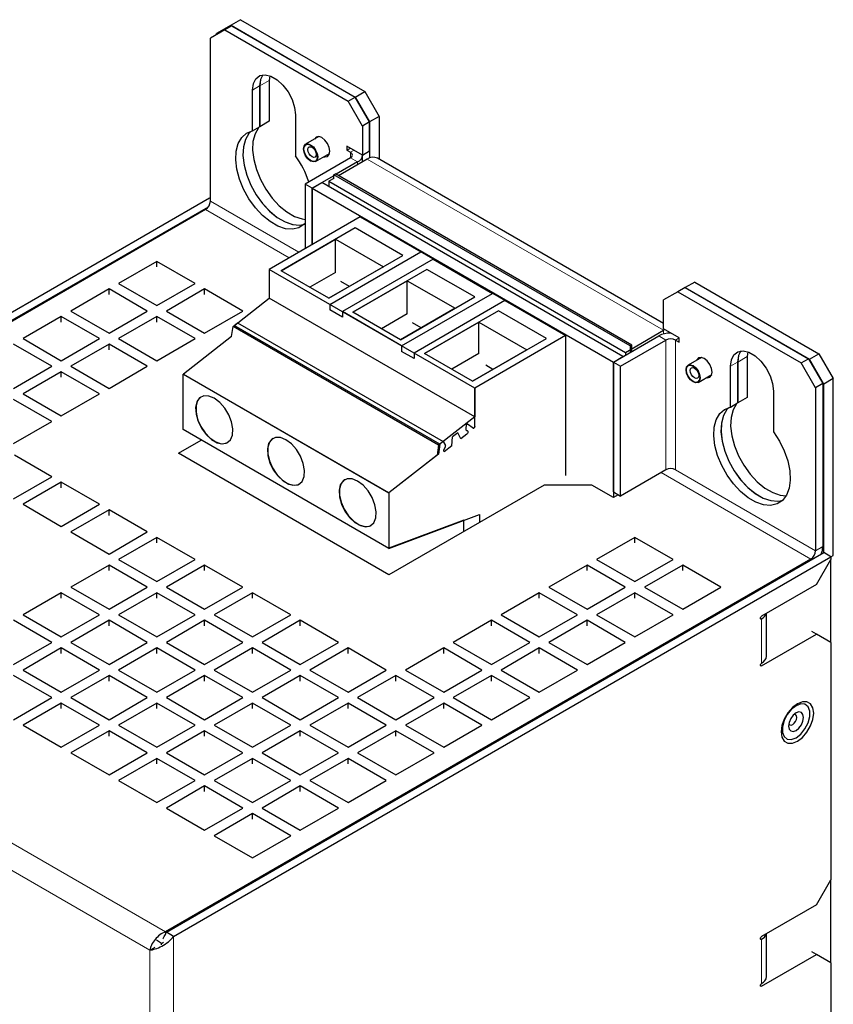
# Model space of a CAD drawing. Header units: millimetres. Extents: x 5 to 418, y 2 to 292.
# Tile 8 of 12: x 269 to 318, y 147 to 205. Entities that reach past the tile are written whole.
import ezdxf

# ---------------------------------------------------------------- set-up
doc = ezdxf.new("R2010")
doc.units = ezdxf.units.MM

msp = doc.modelspace()

# ---------------------------------------------------------------- linework, layer by layer
at = {"color": 7, "linetype": 'Continuous', "lineweight": 25}
for p, q in [((281.9684, 205.1175), (281.1199, 204.6275)), ((282.0221, 205.0832), (281.5979, 204.8383)), ((282.5341, 205.4441), (281.9684, 205.1175)), ((281.9684, 205.1175), (289.3223, 200.8722)), ((282.0221, 205.0832), (289.3195, 200.8705)), ((282.5341, 205.4441), (289.888, 201.1987)), ((281.5979, 204.8383), (280.7493, 204.3483)), ((281.1199, 204.5622), (281.1199, 204.6275)), ((281.5979, 204.8383), (288.8952, 200.6256)), ((280.7493, 194.7131), (280.7493, 204.3483)), ((284.2568, 202.1305), (284.2311, 201.8514)), ((283.6626, 201.5232), (283.6626, 199.111)), ((283.6654, 201.5249), (283.6654, 199.1126)), ((284.2311, 201.8514), (284.2311, 199.4392)), ((283.2384, 198.866), (283.2384, 201.2783)), ((289.3223, 200.8722), (289.888, 201.1987)), ((289.888, 201.1987), (290.7365, 199.729)), ((288.8952, 200.6256), (289.3195, 200.8705)), ((289.7437, 199.1559), (288.8952, 200.6256)), ((289.3195, 200.8705), (290.168, 199.4008)), ((290.1708, 199.4025), (289.3223, 200.8722)), ((285.7839, 199.8088), (285.7839, 197.3965)), ((290.7365, 199.729), (290.1708, 199.4025)), ((290.7365, 199.729), (290.7365, 197.1954)), ((284.2311, 199.4392), (283.6654, 199.1126)), ((290.168, 199.4008), (289.7437, 199.1559)), ((289.7437, 199.1559), (289.7437, 197.4412)), ((290.168, 197.6861), (290.168, 199.4008)), ((290.1708, 199.4025), (290.1708, 197.2658)), ((283.2384, 198.866), (283.6626, 199.111)), ((287.1704, 198.5308), (286.3859, 198.078)), ((289.7437, 197.4412), (288.8245, 197.9718)), ((288.8245, 197.9718), (288.8245, 197.7269)), ((286.9759, 197.056), (287.7887, 197.5253)), ((288.8245, 197.7269), (289.0367, 197.8494)), ((288.8245, 197.7269), (289.0366, 197.6044)), ((289.7437, 197.4412), (290.168, 197.6861)), ((289.7538, 197.0387), (289.7538, 197.4411)), ((289.0366, 197.2779), (286.3496, 195.7267)), ((289.4609, 197.0329), (288.191, 196.2998)), ((290.0294, 197.1979), (288.3324, 196.2182)), ((307.5628, 187.4818), (290.6294, 197.2573)), ((288.0495, 196.2737), (288.1428, 196.3276)), ((305.5858, 186.1503), (288.0495, 196.2737)), ((288.0495, 196.0549), (288.0495, 196.2737)), ((305.6791, 186.2041), (288.1428, 196.3276)), ((286.7739, 195.4818), (286.3496, 195.7267)), ((286.3496, 195.7267), (286.3496, 191.9059)), ((288.0495, 196.2182), (286.7739, 195.4818)), ((286.7739, 195.4818), (287.3396, 195.8083)), ((305.1587, 185.5216), (287.3396, 195.8083)), ((288.0495, 196.0549), (287.7667, 195.8916)), ((287.7667, 195.8916), (305.3029, 185.7681)), ((287.7667, 195.8916), (287.7667, 195.5618)), ((286.7739, 192.1508), (286.7739, 195.4818)), ((286.7739, 195.4818), (304.593, 185.195)), ((286.7739, 195.4818), (286.7739, 192.1508)), ((241.8019, 172.4578), (280.6928, 194.909)), ((280.6928, 194.909), (280.7493, 194.8763)), ((242.2262, 172.2128), (280.6362, 194.3865)), ((280.4665, 194.2232), (242.2827, 172.1802)), ((289.6023, 193.7836), (284.2283, 190.6813)), ((289.6023, 193.7836), (293.1944, 191.7099)), ((301.7646, 186.7625), (289.6023, 193.7836)), ((289.3149, 193.1278), (284.9354, 190.5996)), ((292.1433, 191.495), (289.3149, 193.1278)), ((284.9354, 190.5996), (288.1554, 192.4585)), ((288.1554, 192.4585), (290.9839, 190.8257)), ((288.1554, 190.4988), (288.1554, 192.4585)), ((287.8204, 188.6076), (293.1944, 191.7099)), ((277.5815, 191.1535), (275.3188, 189.8472)), ((279.8442, 189.8472), (277.5815, 191.1535)), ((277.5815, 190.8269), (277.5815, 191.1535)), ((287.7638, 188.9668), (292.1433, 191.495)), ((293.9298, 191.2854), (288.5558, 188.1831)), ((293.9298, 191.2854), (297.4371, 189.2607)), ((287.8204, 188.6076), (284.2283, 190.6813)), ((284.2283, 190.6813), (284.2283, 188.98)), ((296.3905, 183.6602), (284.2283, 190.6813)), ((287.7638, 188.9668), (284.9354, 190.5996)), ((288.1554, 190.4988), (286.6327, 189.6198)), ((290.9839, 190.8257), (287.7638, 188.9668)), ((293.5575, 190.6786), (289.1781, 188.1504)), ((296.3859, 189.0458), (293.5575, 190.6786)), ((275.3188, 189.8472), (277.5815, 188.541)), ((277.5815, 188.541), (279.8442, 189.8472)), ((288.9754, 189.6662), (288.4666, 189.9599)), ((289.1781, 188.1504), (292.3981, 190.0093)), ((292.3981, 190.0093), (295.2265, 188.3765)), ((292.3981, 188.0496), (292.3981, 190.0093)), ((309.4041, 189.9323), (308.8384, 189.6057)), ((309.4041, 189.9323), (316.758, 185.687)), ((274.7531, 189.5207), (272.4903, 188.2144)), ((277.0158, 188.2144), (274.7531, 189.5207)), ((274.7531, 189.1941), (274.7531, 189.5207)), ((280.4099, 189.5207), (278.1472, 188.2144)), ((282.6727, 188.2144), (280.4099, 189.5207)), ((280.4099, 189.1941), (280.4099, 189.5207)), ((292.063, 186.1584), (297.4371, 189.2607)), ((308.4114, 189.3592), (307.5628, 188.8692)), ((308.8356, 189.6041), (308.4114, 189.3592)), ((308.4114, 189.3592), (315.7087, 185.1465)), ((308.8384, 189.6057), (308.8356, 189.6041)), ((308.8356, 189.6041), (316.133, 185.3914)), ((308.8384, 189.6057), (316.1924, 185.3604)), ((282.0878, 187.3085), (284.2283, 188.98)), ((296.3905, 181.9589), (284.2283, 188.98)), ((292.0065, 186.5176), (296.3859, 189.0458)), ((298.1725, 188.8362), (292.7984, 185.7338)), ((298.1725, 188.8362), (301.7646, 186.7625)), ((307.5628, 187.1544), (307.5628, 188.8692)), ((272.4903, 188.2144), (274.7531, 186.9082)), ((274.7531, 186.9082), (277.0158, 188.2144)), ((278.1472, 188.2144), (280.4099, 186.9082)), ((280.4099, 186.9082), (282.6727, 188.2144)), ((287.8204, 188.6076), (287.8204, 188.281)), ((288.5558, 187.8564), (287.8204, 188.281)), ((288.5558, 188.1831), (288.5558, 187.8564)), ((292.063, 186.1584), (288.5558, 188.1831)), ((292.0065, 186.5176), (289.1781, 188.1504)), ((295.2265, 188.3765), (292.0065, 186.5176)), ((297.8001, 188.2294), (293.4207, 185.7012)), ((300.6286, 186.5966), (297.8001, 188.2294)), ((271.9246, 187.8879), (269.6619, 186.5816)), ((274.1874, 186.5816), (271.9246, 187.8879)), ((271.9246, 187.5612), (271.9246, 187.8879)), ((277.5815, 187.8879), (275.3188, 186.5816)), ((279.8442, 186.5816), (277.5815, 187.8879)), ((277.5815, 187.5612), (277.5815, 187.8879)), ((282.1619, 187.3664), (282.3521, 187.5148)), ((282.3521, 187.5148), (294.5143, 180.4937)), ((292.3981, 188.0496), (290.8754, 187.1706)), ((293.218, 187.217), (292.7092, 187.5107)), ((293.4207, 185.7012), (296.6407, 187.5601)), ((296.6407, 187.5601), (299.4692, 185.9272)), ((296.6407, 185.6984), (296.6407, 187.5601)), ((282.0047, 186.7163), (282.0878, 187.3085)), ((294.2501, 180.2874), (282.0878, 187.3085)), ((294.3242, 180.3453), (282.1619, 187.3664)), ((305.3029, 185.7681), (307.5657, 187.0744)), ((308.4821, 186.6238), (307.5628, 187.1544)), ((307.6365, 187.1119), (307.5657, 187.0744)), ((269.6619, 186.5816), (271.9246, 185.2754)), ((271.9246, 185.2754), (274.1874, 186.5816)), ((275.3188, 186.5816), (277.5815, 185.2754)), ((277.5815, 185.2754), (279.8442, 186.5816)), ((282.0047, 186.7163), (279.1513, 184.4881)), ((296.2491, 184.0684), (300.6286, 186.5966)), ((301.7646, 186.7625), (296.3905, 183.6602)), ((301.7646, 186.7625), (301.7646, 178.4991)), ((304.593, 185.195), (307.28, 186.7462)), ((305.0172, 184.9501), (307.7043, 186.5013)), ((308.2699, 186.5013), (308.4821, 186.3788)), ((308.4821, 186.3788), (308.4821, 186.6238)), ((271.359, 184.9488), (269.0962, 186.255)), ((274.7531, 186.255), (272.4903, 184.9488)), ((277.0158, 184.9488), (274.7531, 186.255)), ((274.7531, 185.9284), (274.7531, 186.255)), ((292.063, 186.1584), (292.063, 185.8318)), ((292.7984, 185.4072), (292.063, 185.8318)), ((299.4692, 185.9272), (296.2491, 184.0684)), ((305.3029, 185.7681), (305.3029, 185.6049)), ((305.6791, 186.2041), (305.5858, 186.1503)), ((305.5858, 186.1503), (305.5858, 185.7681)), ((305.6791, 185.822), (305.6791, 186.2041)), ((312.5411, 185.8023), (312.5154, 185.5233)), ((292.7984, 185.7338), (292.7984, 185.4072)), ((296.3905, 183.6602), (292.7984, 185.7338)), ((296.2491, 184.0684), (293.4207, 185.7012)), ((296.6407, 185.6984), (295.0332, 184.7703)), ((304.593, 185.195), (305.1587, 185.5216)), ((304.593, 185.195), (304.593, 177.1929)), ((304.593, 177.5195), (304.593, 185.195)), ((304.593, 185.195), (305.0172, 184.9501)), ((309.7978, 185.4683), (309.0134, 185.0154)), ((311.9469, 185.1951), (311.9469, 182.7828)), ((311.9497, 185.1967), (311.9497, 182.7844)), ((312.5154, 185.5233), (312.5154, 183.111)), ((315.7087, 185.1465), (316.133, 185.3914)), ((316.133, 185.3914), (316.9815, 183.9217)), ((316.1924, 185.3604), (316.758, 185.687)), ((317.0409, 183.8907), (316.1924, 185.3604)), ((316.758, 185.687), (317.6066, 184.2173)), ((269.0962, 183.6425), (271.359, 184.9488)), ((271.9246, 184.6222), (269.6619, 183.316)), ((274.1874, 183.316), (271.9246, 184.6222)), ((271.9246, 184.2956), (271.9246, 184.6222)), ((272.4903, 184.9488), (274.7531, 183.6425)), ((274.7531, 183.6425), (277.0158, 184.9488)), ((297.4606, 184.7678), (297.0367, 185.0125)), ((305.0172, 177.2746), (305.0172, 184.9501)), ((311.5226, 182.5379), (311.5226, 184.9501)), ((316.5572, 183.6768), (315.7087, 185.1465)), ((279.1371, 184.476), (279.1513, 184.4871)), ((291.2994, 177.4549), (279.1371, 184.476)), ((279.1371, 181.2024), (279.1371, 184.476)), ((279.1513, 184.4881), (291.3135, 177.4669)), ((279.1513, 184.4881), (279.1513, 184.4871)), ((309.6033, 183.9935), (310.4161, 184.4627)), ((317.6066, 184.2173), (317.0409, 183.8907)), ((317.6066, 173.7656), (317.6066, 184.2173)), ((296.3905, 181.3827), (296.3905, 183.6602)), ((296.3905, 183.6602), (296.3905, 181.9589)), ((314.0682, 183.4806), (314.0682, 181.0684)), ((316.9815, 183.9217), (316.5572, 183.6768)), ((316.5572, 183.6768), (316.5572, 174.0416)), ((316.9815, 183.9217), (316.9815, 174.2866)), ((317.0409, 173.9257), (317.0409, 183.8907)), ((271.359, 181.6832), (269.0962, 182.9894)), ((269.6619, 183.316), (271.9246, 182.0097)), ((271.9246, 182.0097), (274.1874, 183.316)), ((312.5154, 183.111), (311.9497, 182.7844)), ((311.5226, 182.5379), (311.9469, 182.7828)), ((269.0962, 180.3769), (271.359, 181.6832)), ((296.3905, 181.9589), (294.2501, 180.2874)), ((291.2994, 174.1813), (279.1371, 181.2024)), ((295.885, 181.4776), (295.8643, 181.2716)), ((295.9568, 181.5337), (295.885, 181.4776)), ((295.9534, 181.1297), (295.9296, 181.136)), ((296.2913, 181.2825), (295.9568, 181.5337)), ((278.8543, 179.8054), (280.2056, 180.5855)), ((295.0437, 180.2438), (295.082, 180.7712)), ((295.3856, 181.0083), (295.082, 180.7712)), ((295.5712, 180.6558), (295.3856, 181.0083)), ((295.9169, 180.9257), (295.5712, 180.6558)), ((294.2501, 180.2874), (294.1668, 179.6941)), ((294.3242, 180.3453), (294.2411, 179.7531)), ((294.5143, 180.4937), (294.3242, 180.3453)), ((294.5143, 180.4937), (294.6539, 180.2711)), ((294.5651, 179.9928), (294.6637, 180.2124)), ((294.5832, 179.8843), (294.5651, 179.9928)), ((295.0437, 180.2438), (294.5832, 179.8843)), ((294.6637, 180.2124), (294.6539, 180.2711)), ((271.359, 178.4175), (269.1677, 179.6825)), ((291.2994, 172.621), (278.8543, 179.8054)), ((294.1668, 179.6941), (291.2994, 177.4549)), ((294.2411, 179.7531), (291.3135, 177.4669)), ((307.7043, 178.8258), (305.0172, 177.2746)), ((269.0962, 177.1113), (271.359, 178.4175)), ((271.9246, 178.091), (269.6619, 176.7847)), ((274.1874, 176.7847), (271.9246, 178.091)), ((271.9246, 177.7644), (271.9246, 178.091)), ((300.4918, 177.9277), (291.2994, 172.621)), ((303.3202, 177.9277), (300.4918, 177.9277)), ((304.593, 177.1929), (303.3202, 177.9277)), ((291.2994, 177.4549), (291.2994, 174.1813)), ((291.3135, 177.4669), (291.3135, 174.1875)), ((304.593, 177.5195), (305.0172, 177.2746)), ((304.8759, 177.3562), (304.593, 177.1929)), ((269.6619, 176.7847), (271.9246, 175.4785)), ((271.9246, 175.4785), (274.1874, 176.7847)), ((274.7531, 176.4582), (272.4903, 175.1519)), ((277.0158, 175.1519), (274.7531, 176.4582)), ((274.7531, 176.1315), (274.7531, 176.4582)), ((291.2994, 174.1813), (296.6734, 176.1894)), ((295.74, 175.8415), (291.3135, 174.1875)), ((295.74, 175.1846), (295.74, 175.8415)), ((296.6734, 176.1894), (296.6734, 175.7234)), ((272.4903, 175.1519), (274.7531, 173.8456)), ((274.7531, 173.8456), (277.0158, 175.1519)), ((277.5815, 174.8253), (275.3188, 173.5191)), ((279.8442, 173.5191), (277.5815, 174.8253)), ((277.5815, 174.4987), (277.5815, 174.8253)), ((305.8658, 174.8253), (303.603, 173.5191)), ((308.1285, 173.5191), (305.8658, 174.8253)), ((305.8658, 174.4987), (305.8658, 174.8253)), ((275.3188, 173.5191), (277.5815, 172.2128)), ((277.5815, 172.2128), (279.8442, 173.5191)), ((316.2744, 173.5517), (278.0906, 151.5087)), ((278.1472, 151.4761), (317.0381, 173.9273)), ((278.5715, 151.2311), (317.4623, 173.6824)), ((303.603, 173.5191), (305.8658, 172.2128)), ((305.8658, 172.2128), (308.1285, 173.5191)), ((316.6138, 172.0494), (317.4623, 173.5191)), ((317.4623, 173.6824), (317.0381, 173.9273)), ((317.4623, 173.6824), (317.4623, 173.5191)), ((317.4623, 168.6198), (317.4623, 173.5191)), ((317.4624, 173.6823), (317.6066, 173.7656)), ((274.7531, 173.1925), (272.4903, 171.8863)), ((277.0158, 171.8863), (274.7531, 173.1925)), ((274.7531, 172.8659), (274.7531, 173.1925)), ((280.4099, 173.1925), (278.1472, 171.8863)), ((282.6727, 171.8863), (280.4099, 173.1925)), ((280.4099, 172.8659), (280.4099, 173.1925)), ((303.0373, 173.1925), (300.7746, 171.8863)), ((305.3001, 171.8863), (303.0373, 173.1925)), ((303.0373, 172.8659), (303.0373, 173.1925)), ((308.6942, 173.1925), (306.4315, 171.8863)), ((310.9569, 171.8863), (308.6942, 173.1925)), ((308.6942, 172.8659), (308.6942, 173.1925)), ((272.4903, 171.8863), (274.7531, 170.58)), ((274.7531, 170.58), (277.0158, 171.8863)), ((278.1472, 171.8863), (280.4099, 170.58)), ((280.4099, 170.58), (282.6727, 171.8863)), ((300.7746, 171.8863), (303.0373, 170.58)), ((303.0373, 170.58), (305.3001, 171.8863)), ((306.4315, 171.8863), (308.6942, 170.58)), ((308.6942, 170.58), (310.9569, 171.8863)), ((316.6138, 172.0494), (313.3611, 170.1716)), ((271.9246, 171.5597), (269.6619, 170.2535)), ((274.1874, 170.2535), (271.9246, 171.5597)), ((271.9246, 171.2331), (271.9246, 171.5597)), ((277.5815, 171.5597), (275.3188, 170.2535)), ((279.8442, 170.2535), (277.5815, 171.5597)), ((277.5815, 171.2331), (277.5815, 171.5597)), ((283.2384, 171.5597), (280.9756, 170.2535)), ((285.5011, 170.2535), (283.2384, 171.5597)), ((283.2384, 171.2331), (283.2384, 171.5597)), ((300.2089, 171.5597), (297.9462, 170.2535)), ((302.4717, 170.2535), (300.2089, 171.5597)), ((300.2089, 171.2331), (300.2089, 171.5597)), ((305.8658, 171.5597), (303.603, 170.2535)), ((308.1285, 170.2535), (305.8658, 171.5597)), ((305.8658, 171.2331), (305.8658, 171.5597)), ((269.6619, 170.2535), (271.9246, 168.9472)), ((271.9246, 168.9472), (274.1874, 170.2535)), ((275.3188, 170.2535), (277.5815, 168.9472)), ((277.5815, 168.9472), (279.8442, 170.2535)), ((280.9756, 170.2535), (283.2384, 168.9472)), ((283.2384, 168.9472), (285.5011, 170.2535)), ((297.9462, 170.2535), (300.2089, 168.9472)), ((300.2089, 168.9472), (302.4717, 170.2535)), ((303.603, 170.2535), (305.8658, 168.9472)), ((305.8658, 168.9472), (308.1285, 170.2535)), ((313.654, 167.8036), (313.654, 170.3407)), ((271.359, 168.6206), (269.0962, 169.9269)), ((274.7531, 169.9269), (272.4903, 168.6206)), ((277.0158, 168.6206), (274.7531, 169.9269)), ((274.7531, 169.6003), (274.7531, 169.9269)), ((280.4099, 169.9269), (278.1472, 168.6206)), ((282.6727, 168.6206), (280.4099, 169.9269)), ((280.4099, 169.6003), (280.4099, 169.9269)), ((286.0668, 169.9269), (283.804, 168.6206)), ((288.3295, 168.6206), (286.0668, 169.9269)), ((286.0668, 169.6003), (286.0668, 169.9269)), ((297.3805, 169.9269), (295.1177, 168.6206)), ((299.6432, 168.6206), (297.3805, 169.9269)), ((297.3805, 169.6003), (297.3805, 169.9269)), ((303.0373, 169.9269), (300.7746, 168.6206)), ((305.3001, 168.6206), (303.0373, 169.9269)), ((303.0373, 169.6003), (303.0373, 169.9269)), ((313.3611, 167.2321), (316.6138, 169.1098)), ((316.6138, 169.1098), (316.331, 169.2731)), ((317.4623, 168.6198), (316.6138, 169.1098)), ((269.0962, 167.3144), (271.359, 168.6206)), ((271.9246, 168.2941), (269.6619, 166.9878)), ((274.1874, 166.9878), (271.9246, 168.2941)), ((271.9246, 167.9675), (271.9246, 168.2941)), ((272.4903, 168.6206), (274.7531, 167.3144)), ((274.7531, 167.3144), (277.0158, 168.6206)), ((277.5815, 168.2941), (275.3188, 166.9878)), ((279.8442, 166.9878), (277.5815, 168.2941)), ((277.5815, 167.9675), (277.5815, 168.2941)), ((278.1472, 168.6206), (280.4099, 167.3144)), ((280.4099, 167.3144), (282.6727, 168.6206)), ((283.2384, 168.2941), (280.9756, 166.9878)), ((285.5011, 166.9878), (283.2384, 168.2941)), ((283.2384, 167.9675), (283.2384, 168.2941)), ((283.804, 168.6206), (286.0668, 167.3144)), ((286.0668, 167.3144), (288.3295, 168.6206)), ((288.8952, 168.2941), (286.6325, 166.9878)), ((291.158, 166.9878), (288.8952, 168.2941)), ((288.8952, 167.9675), (288.8952, 168.2941)), ((294.5521, 168.2941), (292.2893, 166.9878)), ((296.8148, 166.9878), (294.5521, 168.2941)), ((294.5521, 167.9675), (294.5521, 168.2941)), ((295.1177, 168.6206), (297.3805, 167.3144)), ((297.3805, 167.3144), (299.6432, 168.6206)), ((300.2089, 168.2941), (297.9462, 166.9878)), ((302.4717, 166.9878), (300.2089, 168.2941)), ((300.2089, 167.9675), (300.2089, 168.2941)), ((300.7746, 168.6206), (303.0373, 167.3144)), ((303.0373, 167.3144), (305.3001, 168.6206)), ((317.4623, 168.6198), (317.4623, 154.5753)), ((271.359, 165.355), (269.0962, 166.6613)), ((269.6619, 166.9878), (271.9246, 165.6816)), ((271.9246, 165.6816), (274.1874, 166.9878)), ((274.7531, 166.6613), (272.4903, 165.355)), ((277.0158, 165.355), (274.7531, 166.6613)), ((274.7531, 166.3346), (274.7531, 166.6613)), ((275.3188, 166.9878), (277.5815, 165.6816)), ((277.5815, 165.6816), (279.8442, 166.9878)), ((280.4099, 166.6613), (278.1472, 165.355)), ((282.6727, 165.355), (280.4099, 166.6613)), ((280.4099, 166.3346), (280.4099, 166.6613)), ((280.9756, 166.9878), (283.2384, 165.6816)), ((283.2384, 165.6816), (285.5011, 166.9878)), ((286.0668, 166.6613), (283.804, 165.355)), ((288.3295, 165.355), (286.0668, 166.6613)), ((286.0668, 166.3346), (286.0668, 166.6613)), ((286.6325, 166.9878), (288.8952, 165.6816)), ((288.8952, 165.6816), (291.158, 166.9878)), ((291.7236, 166.6613), (289.4609, 165.355)), ((293.9864, 165.355), (291.7236, 166.6613)), ((291.7236, 166.3346), (291.7236, 166.6613)), ((292.2893, 166.9878), (294.5521, 165.6816)), ((294.5521, 165.6816), (296.8148, 166.9878)), ((297.3805, 166.6613), (295.1177, 165.355)), ((299.6432, 165.355), (297.3805, 166.6613)), ((297.3805, 166.3346), (297.3805, 166.6613)), ((297.9462, 166.9878), (300.2089, 165.6816)), ((300.2089, 165.6816), (302.4717, 166.9878)), ((269.0962, 164.0487), (271.359, 165.355)), ((271.9246, 165.0284), (269.6619, 163.7222)), ((274.1874, 163.7222), (271.9246, 165.0284)), ((271.9246, 164.7018), (271.9246, 165.0284)), ((272.4903, 165.355), (274.7531, 164.0487)), ((274.7531, 164.0487), (277.0158, 165.355)), ((277.5815, 165.0284), (275.3188, 163.7222)), ((279.8442, 163.7222), (277.5815, 165.0284)), ((277.5815, 164.7018), (277.5815, 165.0284)), ((278.1472, 165.355), (280.4099, 164.0487)), ((280.4099, 164.0487), (282.6727, 165.355)), ((283.2384, 165.0284), (280.9756, 163.7222)), ((285.5011, 163.7222), (283.2384, 165.0284)), ((283.2384, 164.7018), (283.2384, 165.0284)), ((283.804, 165.355), (286.0668, 164.0487)), ((286.0668, 164.0487), (288.3295, 165.355)), ((288.8952, 165.0284), (286.6325, 163.7222)), ((291.158, 163.7222), (288.8952, 165.0284)), ((288.8952, 164.7018), (288.8952, 165.0284)), ((289.4609, 165.355), (291.7236, 164.0487)), ((291.7236, 164.0487), (293.9864, 165.355)), ((294.5521, 165.0284), (292.2893, 163.7222)), ((296.8148, 163.7222), (294.5521, 165.0284)), ((294.5521, 164.7018), (294.5521, 165.0284)), ((295.1177, 165.355), (297.3805, 164.0487)), ((297.3805, 164.0487), (299.6432, 165.355)), ((269.6619, 163.7222), (271.9246, 162.4159)), ((271.9246, 162.4159), (274.1874, 163.7222)), ((275.3188, 163.7222), (277.5815, 162.4159)), ((277.5815, 162.4159), (279.8442, 163.7222)), ((280.9756, 163.7222), (283.2384, 162.4159)), ((283.2384, 162.4159), (285.5011, 163.7222)), ((286.6325, 163.7222), (288.8952, 162.4159)), ((288.8952, 162.4159), (291.158, 163.7222)), ((292.2893, 163.7222), (294.5521, 162.4159)), ((294.5521, 162.4159), (296.8148, 163.7222)), ((274.7531, 163.3956), (272.4903, 162.0894)), ((277.0158, 162.0894), (274.7531, 163.3956)), ((274.7531, 163.069), (274.7531, 163.3956)), ((280.4099, 163.3956), (278.1472, 162.0894)), ((282.6727, 162.0894), (280.4099, 163.3956)), ((280.4099, 163.069), (280.4099, 163.3956)), ((286.0668, 163.3956), (283.804, 162.0894)), ((288.3295, 162.0894), (286.0668, 163.3956)), ((286.0668, 163.069), (286.0668, 163.3956)), ((291.7236, 163.3956), (289.4609, 162.0894)), ((293.9864, 162.0894), (291.7236, 163.3956)), ((291.7236, 163.069), (291.7236, 163.3956)), ((272.4903, 162.0894), (274.7531, 160.7831)), ((274.7531, 160.7831), (277.0158, 162.0894)), ((278.1472, 162.0894), (280.4099, 160.7831)), ((280.4099, 160.7831), (282.6727, 162.0894)), ((283.804, 162.0894), (286.0668, 160.7831)), ((286.0668, 160.7831), (288.3295, 162.0894)), ((289.4609, 162.0894), (291.7236, 160.7831)), ((291.7236, 160.7831), (293.9864, 162.0894)), ((277.5815, 161.7628), (275.3188, 160.4566)), ((279.8442, 160.4566), (277.5815, 161.7628)), ((277.5815, 161.4362), (277.5815, 161.7628)), ((283.2384, 161.7628), (280.9756, 160.4566)), ((285.5011, 160.4566), (283.2384, 161.7628)), ((283.2384, 161.4362), (283.2384, 161.7628)), ((288.8952, 161.7628), (286.6325, 160.4566)), ((291.158, 160.4566), (288.8952, 161.7628)), ((288.8952, 161.4362), (288.8952, 161.7628)), ((275.3188, 160.4566), (277.5815, 159.1503)), ((277.5815, 159.1503), (279.8442, 160.4566)), ((280.4099, 160.13), (278.1472, 158.8237)), ((282.6727, 158.8237), (280.4099, 160.13)), ((280.4099, 159.8034), (280.4099, 160.13)), ((280.9756, 160.4566), (283.2384, 159.1503)), ((283.2384, 159.1503), (285.5011, 160.4566)), ((286.0668, 160.13), (283.804, 158.8237)), ((288.3295, 158.8237), (286.0668, 160.13)), ((286.0668, 159.8034), (286.0668, 160.13)), ((286.6325, 160.4566), (288.8952, 159.1503)), ((288.8952, 159.1503), (291.158, 160.4566)), ((278.1472, 158.8237), (280.4099, 157.5175)), ((280.4099, 157.5175), (282.6727, 158.8237)), ((283.2384, 158.4972), (280.9756, 157.1909)), ((285.5011, 157.1909), (283.2384, 158.4972)), ((283.2384, 158.1706), (283.2384, 158.4972)), ((283.804, 158.8237), (286.0668, 157.5175)), ((286.0668, 157.5175), (288.3295, 158.8237)), ((280.9756, 157.1909), (283.2384, 155.8847)), ((283.2384, 155.8847), (285.5011, 157.1909)), ((316.6138, 153.1056), (317.4623, 154.5753)), ((317.4623, 149.6761), (317.4623, 154.5753)), ((316.6138, 153.1056), (313.3611, 151.2279)), ((278.0906, 151.5087), (278.0906, 151.3653)), ((278.5715, 151.2311), (278.1472, 151.4761)), ((313.654, 148.8598), (313.654, 151.397)), ((277.8643, 150.8229), (277.5532, 151.0025)), ((277.8643, 150.8229), (277.9804, 150.8899)), ((277.8643, 150.7412), (277.8643, 150.8229)), ((277.1572, 150.4146), (277.414, 150.5629)), ((277.4589, 150.5939), (277.414, 150.5629)), ((316.6138, 150.1661), (316.331, 150.3294)), ((313.3611, 148.2883), (316.6138, 150.1661)), ((317.4623, 149.6761), (316.6138, 150.1661)), ((317.4623, 149.6761), (317.4623, 122.2403))]:
    msp.add_line(p, q, dxfattribs=at)
at = {"color": 7, "linetype": 'Continuous', "lineweight": 18}
for p, q in [((283.2384, 201.2783), (283.6626, 201.5232)), ((284.2311, 201.8514), (283.6654, 201.5249)), ((289.0366, 197.6044), (289.2488, 197.7269)), ((289.0366, 197.6044), (289.0366, 197.2779)), ((289.0366, 197.2779), (289.4609, 197.0329)), ((289.4609, 196.8697), (289.4609, 197.0329)), ((290.0294, 197.1979), (307.5657, 187.0744)), ((285.9809, 191.693), (280.7493, 194.7131)), ((280.4665, 194.2232), (285.4151, 191.3664)), ((307.5657, 186.8615), (307.5657, 187.0744)), ((307.7043, 186.5013), (307.28, 186.7462)), ((307.7043, 186.5013), (307.7043, 178.8258)), ((308.2699, 186.5013), (308.4821, 186.6237)), ((308.2699, 178.8258), (308.2699, 186.5013)), ((311.5226, 184.9501), (311.9469, 185.1951)), ((312.5154, 185.5233), (311.9497, 185.1967)), ((316.5572, 174.0416), (308.2699, 178.8258)), ((307.4214, 178.6625), (316.2744, 173.5517)), ((316.5572, 174.0416), (316.9815, 174.2866)), ((316.2744, 173.5517), (316.2744, 173.4864)), ((278.0906, 151.5087), (242.2827, 172.1802)), ((277.1572, 150.4146), (241.8019, 170.8248)), ((313.2904, 170.0491), (313.3611, 170.0083)), ((313.3611, 167.3954), (313.3611, 170.0083)), ((313.2904, 167.2729), (313.3611, 167.2321)), ((278.5715, 151.2311), (278.5715, 94.7265)), ((313.2904, 151.1054), (313.3611, 151.0646)), ((313.3611, 148.4516), (313.3611, 151.0646)), ((277.1572, 95.5431), (277.1572, 150.4146)), ((313.2904, 148.3292), (313.3611, 148.2883))]:
    msp.add_line(p, q, dxfattribs=at)
at = {"color": 7, "linetype": 'Continuous', "lineweight": 25, "flags": 128}
for points in [[(283.2384, 201.2783), (283.2899, 201.6626), (283.4404, 201.9563), (283.6776, 202.1355), (283.9824, 202.1857), (284.33, 202.1029), (284.6923, 201.8938), (285.0399, 201.5753), (285.3446, 201.1732), (285.5819, 200.72), (285.7324, 200.2526), (285.7839, 199.8088)], [(283.8487, 202.181), (283.7142, 201.9076), (283.6626, 201.5232)], [(283.8505, 202.1812), (283.717, 201.9092), (283.6654, 201.5249)], [(286.3496, 193.3863), (286.3058, 193.3434), (285.9901, 193.1396), (285.6135, 193.0527), (285.1913, 193.0862), (284.741, 193.2388), (284.2813, 193.5042), (283.831, 193.8715), (283.4088, 194.3254), (283.0321, 194.8472), (282.7165, 195.4155), (282.475, 196.0066), (282.3175, 196.5963), (282.2506, 197.1602), (282.277, 197.675), (282.3957, 198.1194), (282.6017, 198.4752), (282.8865, 198.7275), (283.2384, 198.866), (283.2384, 198.866)], [(283.1375, 198.8403), (283.0259, 198.7201), (282.8199, 198.3643), (282.7013, 197.9199), (282.6749, 197.4051), (282.7418, 196.8413), (282.8993, 196.2516), (283.1408, 195.6604), (283.4564, 195.0921), (283.8331, 194.5703), (284.2553, 194.1164), (284.7055, 193.7491), (285.1653, 193.4837), (285.6156, 193.3311), (286.0377, 193.2976), (286.309, 193.3465)], [(283.1391, 198.8408), (283.0288, 198.7217), (282.8228, 198.366), (282.7041, 197.9215), (282.6777, 197.4068), (282.7446, 196.8429), (282.9021, 196.2532), (283.1436, 195.662), (283.4592, 195.0938), (283.8359, 194.5719), (284.2581, 194.118), (284.7084, 193.7508), (285.1681, 193.4854), (285.6184, 193.3327), (286.0406, 193.2992), (286.3103, 193.3476)], [(283.6333, 199.094), (283.5944, 199.0483), (283.3885, 198.6925), (283.2698, 198.2481), (283.2434, 197.7333), (283.3103, 197.1695), (283.4678, 196.5798), (283.7093, 195.9886), (284.0249, 195.4203), (284.4016, 194.8985), (284.8238, 194.4446), (285.274, 194.0773), (285.7338, 193.8119), (286.1841, 193.6593), (286.3496, 193.6323)], [(286.6809, 198.0487), (286.8406, 197.9199), (286.9759, 197.7373), (287.0664, 197.5288), (287.0981, 197.3261), (287.0664, 197.1601), (286.9759, 197.056), (286.8406, 197.0297), (286.6809, 197.0852), (286.5213, 197.2141), (286.3859, 197.3966), (286.2955, 197.6051), (286.2637, 197.8078), (286.2955, 197.9739), (286.3859, 198.0779), (286.5213, 198.1042), (286.6809, 198.0487)], [(286.6809, 198.0225), (286.8319, 197.9007), (286.9598, 197.7281), (287.0453, 197.5309), (287.0754, 197.3393), (287.0453, 197.1823), (286.9598, 197.0839), (286.8319, 197.059), (286.6809, 197.1115), (286.53, 197.2333), (286.402, 197.4059), (286.3165, 197.6031), (286.2865, 197.7947), (286.3165, 197.9517), (286.402, 198.0501), (286.53, 198.075), (286.6809, 198.0225)], [(287.4662, 197.3391), (287.5182, 197.3299), (287.6696, 197.3593), (287.7707, 197.4757), (287.8063, 197.6615), (287.7707, 197.8882), (287.6696, 198.1214), (287.5182, 198.3257), (287.3396, 198.4698), (287.161, 198.5319), (287.0096, 198.5025), (286.9084, 198.386), (286.9047, 198.3774)], [(286.7658, 197.9018), (286.8605, 197.8253), (286.9408, 197.717), (286.9944, 197.5933), (287.0133, 197.4731), (286.9944, 197.3746), (286.9408, 197.3129), (286.8605, 197.2973), (286.7658, 197.3302), (286.6711, 197.4066), (286.5908, 197.5149), (286.5371, 197.6386), (286.5183, 197.7588), (286.5371, 197.8573), (286.5908, 197.9191), (286.6711, 197.9347), (286.7658, 197.9018)], [(311.5226, 184.9501), (311.5742, 185.3345), (311.7247, 185.6281), (311.9619, 185.8073), (312.2667, 185.8576), (312.6143, 185.7748), (312.9766, 185.5656), (313.3242, 185.2471), (313.6289, 184.845), (313.8662, 184.3919), (314.0167, 183.9245), (314.0682, 183.4806)], [(312.133, 185.8528), (311.9984, 185.5794), (311.9469, 185.1951)], [(312.1347, 185.853), (312.0013, 185.581), (311.9497, 185.1967)], [(310.0936, 184.2765), (310.1456, 184.2674), (310.297, 184.2968), (310.3982, 184.4132), (310.4337, 184.5989), (310.3982, 184.8257), (310.297, 185.0589), (310.1456, 185.2631), (309.967, 185.4073), (309.7884, 185.4693), (309.637, 185.4399), (309.5358, 185.3235), (309.5321, 185.3149)], [(309.3083, 184.9862), (309.468, 184.8574), (309.6033, 184.6748), (309.6938, 184.4663), (309.7255, 184.2636), (309.6938, 184.0976), (309.6033, 183.9935), (309.468, 183.9672), (309.3083, 184.0227), (309.1487, 184.1515), (309.0133, 184.3341), (308.9229, 184.5426), (308.8911, 184.7453), (308.9229, 184.9113), (309.0133, 185.0154), (309.1487, 185.0417), (309.3083, 184.9862)], [(309.3083, 184.96), (309.4593, 184.8381), (309.5873, 184.6655), (309.6728, 184.4684), (309.7028, 184.2767), (309.6728, 184.1198), (309.5873, 184.0213), (309.4593, 183.9965), (309.3083, 184.0489), (309.1574, 184.1708), (309.0294, 184.3434), (308.9439, 184.5405), (308.9139, 184.7322), (308.9439, 184.8891), (309.0294, 184.9876), (309.1574, 185.0124), (309.3083, 184.96)], [(309.3932, 184.8392), (309.4879, 184.7628), (309.5682, 184.6545), (309.6218, 184.5308), (309.6407, 184.4106), (309.6218, 184.3121), (309.5682, 184.2503), (309.4879, 184.2347), (309.3932, 184.2676), (309.2985, 184.3441), (309.2182, 184.4524), (309.1645, 184.5761), (309.1457, 184.6963), (309.1645, 184.7948), (309.2182, 184.8565), (309.2985, 184.8721), (309.3932, 184.8392)], [(280.9756, 183.0554), (280.6505, 183.1865), (280.3542, 183.1928), (280.1132, 183.0737), (279.9488, 182.8398), (279.8756, 182.5118), (279.9002, 182.119), (280.0203, 181.6962), (280.2253, 181.281), (280.497, 180.9103), (280.8112, 180.617), (281.14, 180.4271), (281.4542, 180.3577), (281.7259, 180.4147), (281.9309, 180.5932), (282.051, 180.8773), (282.0756, 181.2418), (282.0024, 181.6542), (281.838, 182.078), (281.597, 182.4754), (281.3008, 182.8111), (280.9756, 183.0554)], [(280.2098, 183.1408), (280.1811, 183.123), (279.9959, 182.9162), (279.899, 182.6093), (279.899, 182.2296), (279.9959, 181.8108), (280.1811, 181.3902), (280.4382, 181.005), (280.7443, 180.6896), (281.0722, 180.472), (281.3928, 180.3714), (281.6775, 180.3969), (281.7697, 180.4388)], [(314.0682, 181.0684), (314.4201, 180.5235), (314.7049, 179.9423), (314.9109, 179.3488), (315.0295, 178.7674), (315.0559, 178.2221), (314.989, 177.7355), (314.8316, 177.3276), (314.59, 177.0153), (314.2744, 176.8114), (313.8977, 176.7245), (313.4756, 176.758), (313.0253, 176.9106), (312.5655, 177.176), (312.1153, 177.5433), (311.6931, 177.9972), (311.3164, 178.5191), (311.0008, 179.0873), (310.7593, 179.6785), (310.6018, 180.2682), (310.5349, 180.8321), (310.5613, 181.3468), (310.68, 181.7913), (310.8859, 182.147), (311.1707, 182.3993), (311.5226, 182.5379)], [(311.4218, 182.5121), (311.3102, 182.3919), (311.1042, 182.0362), (310.9856, 181.5918), (310.9592, 181.077), (311.0261, 180.5131), (311.1835, 179.9234), (311.4251, 179.3322), (311.7407, 178.764), (312.1174, 178.2421), (312.5395, 177.7882), (312.9898, 177.421), (313.4496, 177.1556), (313.8998, 177.0029), (314.322, 176.9694), (314.5933, 177.0183)], [(311.4234, 182.5126), (311.313, 182.3935), (311.107, 182.0378), (310.9884, 181.5934), (310.962, 181.0786), (311.0289, 180.5147), (311.1864, 179.925), (311.4279, 179.3339), (311.7435, 178.7656), (312.1202, 178.2438), (312.5424, 177.7898), (312.9926, 177.4226), (313.4524, 177.1572), (313.9026, 177.0046), (314.3248, 176.971), (314.5945, 177.0195)], [(311.9176, 182.7659), (311.8787, 182.7201), (311.6727, 182.3644), (311.5541, 181.92), (311.5277, 181.4052), (311.5946, 180.8413), (311.7521, 180.2516), (311.9936, 179.6604), (312.3092, 179.0922), (312.6859, 178.5703), (313.1081, 178.1164), (313.5583, 177.7492), (314.0181, 177.4838), (314.4683, 177.3311), (314.8127, 177.2947)], [(295.9534, 181.1297), (295.9718, 181.1196), (295.9842, 181.1007), (295.9896, 181.0748), (295.9876, 181.044), (295.9782, 181.0109), (295.9623, 180.9784), (295.9413, 180.9492), (295.9169, 180.9257)], [(296.3905, 181.3827), (296.388, 181.3617), (296.3805, 181.3396), (296.3687, 181.3185), (296.3538, 181.3003), (296.3371, 181.2866), (296.32, 181.2787), (296.3043, 181.2773), (296.2913, 181.2825)], [(285.2183, 180.6062), (284.8931, 180.7373), (284.5969, 180.7436), (284.3558, 180.6245), (284.1914, 180.3906), (284.1183, 180.0626), (284.1428, 179.6698), (284.263, 179.247), (284.468, 178.8318), (284.7396, 178.461), (285.0538, 178.1677), (285.3827, 177.9779), (285.6969, 177.9084), (285.9685, 177.9655), (286.1736, 178.144), (286.2937, 178.4281), (286.3183, 178.7926), (286.2451, 179.205), (286.0807, 179.6287), (285.8396, 180.0261), (285.5434, 180.3619), (285.2183, 180.6062)], [(284.4525, 180.6916), (284.4238, 180.6738), (284.2386, 180.467), (284.1416, 180.1601), (284.1416, 179.7804), (284.2386, 179.3616), (284.4238, 178.941), (284.6809, 178.5558), (284.9869, 178.2404), (285.3148, 178.0227), (285.6354, 177.9222), (285.9202, 177.9476), (286.0123, 177.9895)], [(289.4609, 178.157), (289.1358, 178.2881), (288.8395, 178.2944), (288.5985, 178.1753), (288.4341, 177.9413), (288.3609, 177.6134), (288.3855, 177.2206), (288.5056, 176.7978), (288.7106, 176.3825), (288.9823, 176.0118), (289.2965, 175.7185), (289.6253, 175.5287), (289.9395, 175.4592), (290.2112, 175.5163), (290.4162, 175.6948), (290.5363, 175.9789), (290.5609, 176.3434), (290.4877, 176.7558), (290.3233, 177.1795), (290.0823, 177.5769), (289.786, 177.9127), (289.4609, 178.157)], [(288.6951, 178.2424), (288.6664, 178.2246), (288.4812, 178.0178), (288.3843, 177.7109), (288.3843, 177.3312), (288.4812, 176.9124), (288.6664, 176.4917), (288.9235, 176.1066), (289.2296, 175.7912), (289.5575, 175.5735), (289.878, 175.4729), (290.1628, 175.4984), (290.255, 175.5403)], [(313.3611, 170.0083), (313.334, 169.9989), (313.3111, 170.0034), (313.2958, 170.021), (313.2904, 170.0491), (313.2958, 170.0835), (313.3111, 170.1188), (313.334, 170.1498), (313.3611, 170.1716)], [(313.3611, 167.2321), (313.334, 167.2227), (313.3111, 167.2271), (313.2958, 167.2448), (313.2904, 167.2729), (313.2958, 167.3073), (313.3111, 167.3426), (313.334, 167.3735), (313.3611, 167.3954)], [(316.4441, 164.4392), (316.397, 164.7552), (316.2604, 164.9859), (316.0477, 165.1088), (315.7796, 165.1118), (315.4824, 164.9946), (315.1853, 164.7687), (314.9172, 164.4562), (314.7044, 164.0877), (314.5678, 163.6992), (314.5208, 163.3289), (314.5678, 163.0129), (314.7044, 162.7822), (314.9172, 162.6593), (315.1853, 162.6564), (315.4824, 162.7736), (315.7796, 162.9995), (316.0477, 163.312), (316.2604, 163.6805), (316.397, 164.0689), (316.4441, 164.4392)], [(315.4008, 164.8784), (315.1202, 164.6593), (314.8735, 164.3524), (314.6904, 163.9947), (314.593, 163.6294), (314.593, 163.3004), (314.6904, 163.0475), (314.8735, 162.9012), (315.1202, 162.8792), (315.4008, 162.984), (315.6813, 163.2031), (315.928, 163.51), (316.1111, 163.8677), (316.2086, 164.233), (316.2086, 164.562), (316.1111, 164.8149), (315.928, 164.9612), (315.6813, 164.9832), (315.4008, 164.8784)], [(315.4008, 164.4456), (315.2303, 164.308), (315.0858, 164.1131), (314.9892, 163.8905), (314.9553, 163.674), (314.9892, 163.4967), (315.0858, 163.3856), (315.2303, 163.3575), (315.4008, 163.4168), (315.5713, 163.5543), (315.7158, 163.7493), (315.8123, 163.9719), (315.8463, 164.1884), (315.8123, 164.3656), (315.7158, 164.4768), (315.5713, 164.5049), (315.4008, 164.4456)], [(314.9701, 163.8139), (314.9741, 163.8041), (315.0278, 163.7424), (315.1081, 163.7268), (315.2028, 163.7597), (315.2975, 163.8361), (315.3778, 163.9444), (315.4314, 164.0681), (315.4503, 164.1884), (315.4314, 164.2869), (315.3778, 164.3486), (315.2975, 164.3642), (315.287, 164.3628)], [(313.3611, 151.0646), (313.334, 151.0552), (313.3111, 151.0596), (313.2958, 151.0773), (313.2904, 151.1054), (313.2958, 151.1398), (313.3111, 151.1751), (313.334, 151.206), (313.3611, 151.2279)], [(313.3611, 148.2883), (313.334, 148.2789), (313.3111, 148.2834), (313.2958, 148.301), (313.2904, 148.3292), (313.2958, 148.3635), (313.3111, 148.3989), (313.334, 148.4298), (313.3611, 148.4516)]]:
    msp.add_lwpolyline(points, dxfattribs=at)
at = {"color": 7, "linetype": 'Continuous', "lineweight": 25}
for centre, radius, start, end in [((281.4236, 194.1898), 5.4126, 17.927737, 36.332133), ((288.9747, 197.4411), 0.1746, 290.783421, 69.216579), ((289.2533, 197.491), 0.5029, 294.374658, 354.305201), ((290.3809, 196.7072), 0.6036, 65.692881, 125.617577), ((280.1353, 194.741), 0.6147, 302.605478, 357.394522), ((307.9572, 185.4753), 1.4401, 89.207602, 118.053089), ((307.9871, 185.9554), 0.6148, 62.609672, 117.390328), ((295.9748, 181.2412), 0.1146, 164.635365, 246.750867), ((307.9871, 178.2799), 0.6148, 62.609672, 117.390328), ((315.6743, 174.3137), 1.3075, 338.973557, 358.812143), ((315.9431, 174.0696), 0.6147, 302.605478, 357.394522), ((313.1297, 170.4945), 0.5384, 295.449903, 342.761004), ((313.1535, 167.8535), 0.5029, 294.374658, 354.305201), ((313.1297, 151.5507), 0.5384, 295.449903, 342.761004), ((313.1535, 148.9097), 0.5029, 294.374658, 354.305201)]:
    msp.add_arc(centre, radius, start, end, dxfattribs=at)
msp.add_open_spline([(278.0906, 151.5087), (277.9791, 151.4538), (277.7561, 151.3441), (277.4658, 151.053), (277.2457, 150.7213), (277.1867, 150.5168), (277.1572, 150.4146)], degree=3, dxfattribs=at)
for points, knots in [([(277.926, 151.087), (277.9572, 151.1306), (278.0406, 151.2475), (278.1061, 151.388), (278.1472, 151.4761)], [0, 0, 0, 0, 0.3736102, 1, 1, 1, 1]), ([(277.1572, 150.4146), (277.2627, 150.4358), (277.4737, 150.4782), (277.88, 150.6476), (278.2734, 150.8953), (278.4748, 151.1222), (278.5715, 151.2311)], [0, 0, 0, 0, 0.254692, 0.5095838, 0.7644768, 1, 1, 1, 1])]:
    msp.add_open_spline(points, degree=3, knots=knots, dxfattribs=at)

doc.saveas('drawing.dxf')
